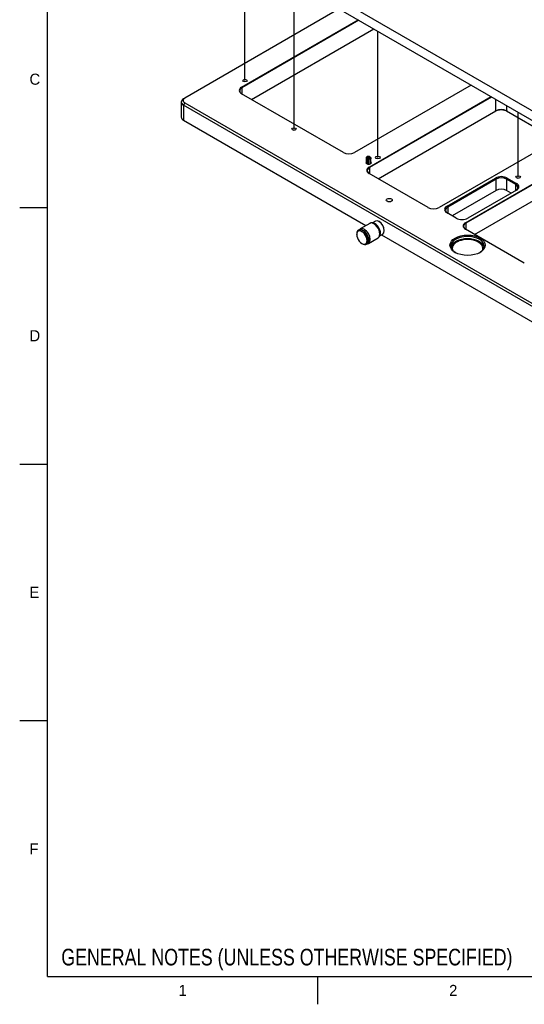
# Model space of a CAD drawing. Extents: x 0 to 415, y 5 to 324.
# Tile 1 of 12: x 15 to 106, y 5 to 182. Entities that reach past the tile are written whole.
import ezdxf
from ezdxf.enums import TextEntityAlignment as Align
from ezdxf.lldxf.tags import DXFTag

# ---------------------------------------------------------------- set-up
doc = ezdxf.new("R2010")
doc.units = 0
for name, color, linetype in [('DEFAULT', 7, 'CONTINUOUS'), ('DV1_0', 7, 'CONTINUOUS'), ('DX1-1253534', 7, 'CONTINUOUS'), ('LAYER0$C$L0', 7, 'CONTINUOUS'), ('LAYER1$C$L1', 7, 'CONTINUOUS'), ('LAYER100$C$L100', 7, 'CONTINUOUS'), ('MKA-275630A-2', 7, 'CONTINUOUS'), ('MKE-244740A_E698', 7, 'CONTINUOUS'), ('MKE-247033A', 7, 'CONTINUOUS'), ('MPX-247034A', 7, 'CONTINUOUS'), ('YBB-020348_PART_', 7, 'CONTINUOUS'), ('YEE-020314-1', 7, 'CONTINUOUS')]:
    doc.layers.add(name, color=color, linetype=linetype)
doc.styles.add('SEACAD_ARIAL_TTF', font='txt')
tags = doc.linetypes.add('PHANTOM2', pattern=[31.75, 15.875, -3.175, 3.175, -3.175, 3.175, -3.175]).pattern_tags.tags
tags[14:15] = [DXFTag(74, 4), DXFTag(75, 0), DXFTag(340, '0'), DXFTag(46, 0.0), DXFTag(50, 0.0), DXFTag(44, 0.0), DXFTag(45, 0.0)]
tags[12:13] = [DXFTag(74, 4), DXFTag(75, 0), DXFTag(340, '0'), DXFTag(46, 0.0), DXFTag(50, 0.0), DXFTag(44, 0.0), DXFTag(45, 0.0)]
tags[10:11] = [DXFTag(74, 4), DXFTag(75, 0), DXFTag(340, '0'), DXFTag(46, 0.0), DXFTag(50, 0.0), DXFTag(44, 0.0), DXFTag(45, 0.0)]
tags[8:9] = [DXFTag(74, 4), DXFTag(75, 0), DXFTag(340, '0'), DXFTag(46, 0.0), DXFTag(50, 0.0), DXFTag(44, 0.0), DXFTag(45, 0.0)]
tags[6:7] = [DXFTag(74, 4), DXFTag(75, 0), DXFTag(340, '0'), DXFTag(46, 0.0), DXFTag(50, 0.0), DXFTag(44, 0.0), DXFTag(45, 0.0)]
tags[4:5] = [DXFTag(74, 4), DXFTag(75, 0), DXFTag(340, '0'), DXFTag(46, 0.0), DXFTag(50, 0.0), DXFTag(44, 0.0), DXFTag(45, 0.0)]

# ---------------------------------------------------------------- blocks, each defined once
blk = doc.blocks.new('SE')
at = {"layer": 'DV1_0', "color": 7, "linetype": 'PHANTOM2'}
for p, q in [((55.6, 171.34), (55.6, 194.06)), ((64.44, 162.62), (64.44, 188.96)), ((79.55, 157.51), (79.55, 180.24)), ((104.83, 153.98), (104.83, 165.64))]:
    blk.add_line(p, q, dxfattribs=at)
at = {"layer": 'DX1-1253534', "color": 7, "linetype": 'CONTINUOUS'}
for p, q in [((51.42, 198.2), (140.92, 146.53)), ((51.42, 196.47), (140.92, 144.8))]:
    blk.add_line(p, q, dxfattribs=at)
at = {"layer": 'MKA-275630A-2', "color": 7, "linetype": 'CONTINUOUS'}
for p, q in [((72.6, 184.25), (44.74, 168.17)), ((54.98, 170.15), (76, 182.29)), ((76.12, 182.22), (55.04, 170.05)), ((56.8, 167.94), (78.83, 180.65)), ((96.37, 170.53), (75.34, 158.39)), ((54.98, 170.15), (55.04, 170.05)), ((73.34, 158.39), (54.98, 168.99)), ((55.04, 170.05), (55.04, 168.96)), ((77.98, 155.78), (99.95, 168.46)), ((44.12, 167.49), (44.12, 164.77)), ((44.74, 168.17), (44.51, 168.03)), ((44.74, 167.35), (44.51, 166.95)), ((44.51, 166.95), (44.51, 164.22)), ((231.94, 58.73), (44.51, 166.95)), ((44.74, 167.35), (232.17, 59.14)), ((100.06, 168.39), (78.04, 155.68)), ((100.83, 165.91), (100.83, 167.95)), ((102.71, 166.86), (102.71, 165.91)), ((79.63, 153.67), (100.83, 165.91)), ((102.71, 165.91), (111.73, 160.7)), ((44.51, 164.22), (77.39, 145.24)), ((112.56, 161.18), (90.59, 148.5)), ((95.34, 145.75), (117.31, 158.44)), ((117.43, 158.37), (95.4, 145.65)), ((77.98, 155.78), (78.04, 155.68)), ((88.59, 148.5), (77.98, 154.62)), ((78.04, 155.68), (78.04, 154.59)), ((96.99, 143.65), (118.19, 155.88)), ((92.02, 148.76), (100.74, 153.79)), ((100.86, 153.59), (92.14, 148.56)), ((100.74, 153.79), (100.86, 153.59)), ((100.86, 151.55), (100.86, 153.59)), ((102.87, 153.79), (102.75, 153.59)), ((102.75, 153.59), (102.75, 151.55)), ((104.4, 152.64), (102.75, 153.59)), ((102.87, 153.79), (104.52, 152.84)), ((104.52, 152.84), (104.4, 152.64)), ((104.4, 151.55), (104.4, 152.64)), ((100.86, 151.55), (92.97, 146.99)), ((104.52, 151.62), (95.79, 146.58)), ((103.57, 151.07), (102.75, 151.55)), ((92.14, 148.56), (92.02, 148.76)), ((93.67, 146.58), (92.02, 147.53)), ((92.14, 148.56), (92.14, 147.47)), ((95.4, 145.65), (95.34, 145.75)), ((95.4, 145.65), (95.4, 144.56)), ((105.95, 138.47), (95.34, 144.6)), ((80.23, 143.6), (109.76, 126.55))]:
    blk.add_line(p, q, dxfattribs=at)
for centre, major_axis in [((55.6, 171.34), (-0.41, 0)), ((64.44, 162.62), (-0.41, 0)), ((79.55, 157.51), (0.41, 0)), ((104.83, 153.98), (0.41, 0)), ((81.61, 149.83), (-0.54, 0)), ((95.72, 141.69), (-3.17, 0))]:
    blk.add_ellipse(centre, major_axis=major_axis, ratio=0.57735, dxfattribs=at)
for centre, major_axis, start_param, end_param in [((55.98, 169.57), (1.42, 0), 2.356194, 3.926991), ((55.98, 169.5), (1.33, 0), 2.356194, 3.926991), ((45.45, 167.49), (1.33, 0), 2.356194, 3.926991), ((45.45, 167.76), (1, 0), 2.356194, 3.926991), ((101.77, 165.09), (1.67, 0), 0.785398, 2.356194), ((101.77, 165.36), (-1.33, 0), 3.926991, 5.497787), ((45.45, 164.77), (1.33, 0), 3.141593, 3.926991), ((74.34, 158.97), (1.42, 0), 3.926991, 5.497787), ((77.9, 156.56), (-0.5, 0), 5.638249, 6.283185), ((77.9, 156.56), (-0.5, 0), 0, 3.786529), ((78.98, 155.2), (1.42, 0), 2.356194, 3.926991), ((78.98, 155.13), (1.33, 0), 2.356194, 3.926991), ((101.81, 153.18), (-1.5, 0), 3.926991, 5.497787), ((101.81, 153.05), (1.33, 0), 0.785398, 2.356194), ((103.46, 152.09), (-1.33, 0), 2.356194, 3.926991), ((103.46, 152.23), (-1.5, 0), 2.356194, 3.926991), ((101.81, 151), (1.33, 0), 0.785398, 2.356194), ((89.59, 149.08), (1.42, 0), 3.926991, 5.497787), ((93.08, 148.15), (1.5, 0), 2.356194, 3.926991), ((93.08, 148.01), (1.33, 0), 2.356194, 3.926991), ((94.73, 147.19), (1.5, 0), 3.926991, 5.497787), ((96.34, 145.18), (1.42, 0), 2.356194, 3.926991), ((96.34, 145.11), (1.33, 0), 2.356194, 3.926991), ((95.72, 141.55), (3, 0), 0, 3.899585), ((95.72, 141.14), (3, 0), 0.118126, 3.023467), ((95.72, 141.55), (3, 0), 5.525193, 6.283185)]:
    blk.add_ellipse(centre, major_axis=major_axis, ratio=0.57735, start_param=start_param, end_param=end_param, dxfattribs=at)
at = {"layer": 'MKE-244740A_E698', "color": 7, "linetype": 'CONTINUOUS'}
for p, q in [((77.5, 157.58), (77.6, 157.6)), ((77.5, 157.42), (77.5, 157.58)), ((77.5, 157.42), (77.6, 157.5)), ((77.5, 156.49), (77.5, 157.42)), ((77.64, 157.61), (77.6, 157.61)), ((77.6, 157.6), (77.6, 157.5)), ((77.6, 157.6), (78.06, 157.34)), ((77.6, 157.28), (77.67, 157.4)), ((77.6, 157.28), (77.6, 156.35)), ((77.63, 157.26), (77.6, 157.28)), ((77.63, 156.33), (77.6, 156.35)), ((77.63, 157.26), (77.71, 157.38)), ((77.63, 156.33), (77.63, 157.26)), ((77.74, 157.69), (77.64, 157.66)), ((77.64, 157.61), (77.64, 157.66)), ((78.3, 157.23), (77.64, 157.61)), ((77.67, 157.4), (77.71, 157.38)), ((77.93, 157.69), (77.74, 157.69)), ((78.2, 157.42), (77.74, 157.69)), ((77.87, 157.34), (78.06, 157.34)), ((77.87, 157.2), (77.87, 157.34)), ((77.87, 157.2), (77.87, 156.28)), ((78.16, 157.2), (77.87, 157.2)), ((77.98, 156.28), (77.87, 156.28)), ((78.06, 157.34), (78.16, 157.2)), ((78.13, 157.62), (78.09, 157.65)), ((78.13, 157.62), (78.2, 157.58)), ((78.16, 157.15), (78.16, 157.2)), ((78.16, 157.15), (78.2, 157.15)), ((78.2, 157.42), (78.2, 157.53)), ((78.2, 157.53), (78.3, 157.45)), ((78.3, 157.28), (78.2, 157.42)), ((78.2, 156.33), (78.2, 157.15)), ((78.3, 157.45), (78.3, 157.28)), ((78.3, 157.28), (78.3, 157.23)), ((78.3, 157.2), (78.3, 157.23)), ((78.3, 156.39), (78.3, 157.2))]:
    blk.add_line(p, q, dxfattribs=at)
for centre, major_axis, start_param, end_param in [((77.9, 156.51), (0.5, 0), 2.496656, 3.047172), ((77.83, 157.42), (0.333, 0), 3.141593, 3.926991), ((77.83, 156.49), (0.333, 0), 3.141593, 3.926991), ((77.9, 157.38), (-0.5, 0), -0.92586, -0.883846), ((77.83, 157.5), (-0.233, 0), 0, 0.785398), ((77.87, 157.39), (0.333, 0), 3.926991, 4.712389), ((77.87, 156.47), (0.333, 0), 3.926991, 4.712389), ((77.87, 157.48), (-0.233, 0), 0.785398, 1.570796), ((77.93, 157.55), (0.233, 0), 0.785398, 1.570796), ((77.96, 157.53), (0.233, 0), 0, 0.785398), ((77.96, 157.45), (-0.333, 0), 3.141593, 3.926991), ((77.9, 157.38), (0.5, 0), 5.357326, 5.638249), ((77.9, 156.51), (-0.5, 0), 3.236014, 3.786529)]:
    blk.add_ellipse(centre, major_axis=major_axis, ratio=0.57735, start_param=start_param, end_param=end_param, dxfattribs=at)
at = {"layer": 'MKE-247033A', "color": 7, "linetype": 'CONTINUOUS'}
for p, q in [((75.73, 143.72), (75.73, 143.64)), ((76.2, 144.47), (76.03, 144.37)), ((76.54, 144.53), (76.38, 144.44)), ((77.28, 144.1), (76.54, 144.53)), ((77.28, 144.1), (77.12, 144.01)), ((77.46, 141.89), (77.63, 141.99))]:
    blk.add_line(p, q, dxfattribs=at)
for centre, radius, start, end in [((77.2, 145.1), 1.06, 218.9743, 240.4023), ((77.56, 145.78), 1.83, 241.0768, 256.0244), ((77.56, 143.6), 1.83, 241.0768, 256.0244)]:
    blk.add_arc(centre, radius, start, end, dxfattribs=at)
for centre, major_axis, start_param, end_param in [((76.68, 143.09), (0.67, -1.15), 2.356194, 5.497787), ((76.75, 143.13), (0.72, -1.24), 2.731945, 3.926991), ((76.91, 143.23), (0.72, -1.24), 2.731945, 3.141593), ((76.68, 143.09), (-0.67, 1.15), 2.356194, 5.497787), ((76.75, 143.13), (-0.72, 1.24), 2.731945, 5.122037), ((76.91, 143.23), (-0.72, 1.24), 3.141593, 5.122037)]:
    blk.add_ellipse(centre, major_axis=major_axis, ratio=0.57735, start_param=start_param, end_param=end_param, dxfattribs=at)
at = {"layer": 'MPX-247034A', "color": 7, "linetype": 'CONTINUOUS'}
for p, q in [((79.1, 146.03), (78.56, 145.72)), ((79.81, 145.94), (79.77, 145.96)), ((79.91, 143.42), (80.43, 143.72)), ((80.71, 144.33), (80.71, 144.38))]:
    blk.add_line(p, q, dxfattribs=at)
for centre, major_axis, start_param, end_param in [((79.08, 144.48), (0.67, -1.15), 0.342832, 2.782303), ((79.77, 144.87), (-0.67, 1.15), 3.141593, 6.283185), ((79.81, 144.9), (0.63, -1.1), 0.785398, 2.356194)]:
    blk.add_ellipse(centre, major_axis=major_axis, ratio=0.57735, start_param=start_param, end_param=end_param, dxfattribs=at)
at = {"layer": 'YBB-020348_PART_', "color": 7, "linetype": 'CONTINUOUS'}
for p, q in [((78.1, 145.64), (76.35, 144.64)), ((77.85, 142.04), (79.6, 143.04))]:
    blk.add_line(p, q, dxfattribs=at)
blk.add_arc((78.18, 143.82), 1.81, 0.5068, 33.6073, dxfattribs=at)
for centre, start_param, end_param in [((78.85, 144.34), 0, 3.141593), ((77.1, 143.34), 0.020834, 3.145068), ((77.1, 143.34), 6.20735, 6.283185), ((77.1, 143.34), 0, 0.020834)]:
    blk.add_ellipse(centre, major_axis=(0.75, -1.3), ratio=0.57735, start_param=start_param, end_param=end_param, dxfattribs=at)
for points, knots in [([(79.68, 144.82), (79.65, 144.9), (79.54, 145.1), (79.24, 145.41), (78.87, 145.67), (78.5, 145.75), (78.21, 145.73), (78.12, 145.65), (78.1, 145.63)], [0, 0, 0, 0, 0.096096, 0.325239, 0.558543, 0.767488, 0.961709, 1, 1, 1, 1]), ([(76.36, 144.62), (76.27, 144.56), (76.19, 144.51), (76.13, 144.43), (76.13, 144.43)], [0, 0, 0, 0, 0.1691237, 0.1724664, 0.1724664, 0.1724664, 0.1724664]), ([(79.61, 143.07), (79.65, 143.1), (79.79, 143.16), (79.95, 143.44), (79.97, 143.68), (79.98, 143.84)], [0, 0, 0, 0, 0.165068, 0.551002, 1, 1, 1, 1]), ([(77.6, 141.95), (77.64, 141.95), (77.73, 141.98), (77.81, 142.03), (77.86, 142.07)], [0.8326778, 0.8326778, 0.8326778, 0.8326778, 0.8944487, 1, 1, 1, 1])]:
    blk.add_open_spline(points, degree=3, knots=knots, dxfattribs=at)
at = {"layer": 'YEE-020314-1', "color": 7, "linetype": 'CONTINUOUS'}
for start_param, end_param in [(2.898136, 6.283185), (0, 0.243457)]:
    blk.add_ellipse((95.72, 141.14), major_axis=(-2.75, 0), ratio=0.57735, start_param=start_param, end_param=end_param, dxfattribs=at)

msp = doc.modelspace()

# ---------------------------------------------------------------- linework, layer by layer
at = {"layer": 'LAYER0$C$L0', "color": 7, "linetype": 'CONTINUOUS'}
for p, q in [((20, 10), (20, 287)), ((15, 148.5), (20, 148.5)), ((15, 102.3), (20, 102.3)), ((15, 56.1), (20, 56.1)), ((20, 10), (410, 10)), ((68.75, 5), (68.75, 10))]:
    msp.add_line(p, q, dxfattribs=at)

# ---------------------------------------------------------------- block references
at = {"layer": 'DEFAULT'}
msp.add_blockref('SE', (0, 0), dxfattribs=at)

# ---------------------------------------------------------------- texts
at = {"layer": 'LAYER1$C$L1', "color": 7, "linetype": 'CONTINUOUS', "style": 'SEACAD_ARIAL_TTF'}
for s, p in [('C', (16.77, 172.6)), ('D', (16.77, 126.4)), ('E', (16.77, 80.2)), ('F', (16.77, 34)), ('1', (43.64, 8.5)), ('2', (92.39, 8.5))]:
    msp.add_text(s, height=2, dxfattribs=at).set_placement(p, align=Align.TOP_LEFT)
at = {"layer": 'LAYER100$C$L100', "color": 7, "linetype": 'CONTINUOUS', "style": 'SEACAD_ARIAL_TTF', "width": 0.8}
msp.add_text('GENERAL NOTES (UNLESS OTHERWISE SPECIFIED)', height=3, dxfattribs=at).set_placement((22.5, 15), align=Align.TOP_LEFT)

doc.saveas('drawing.dxf')
